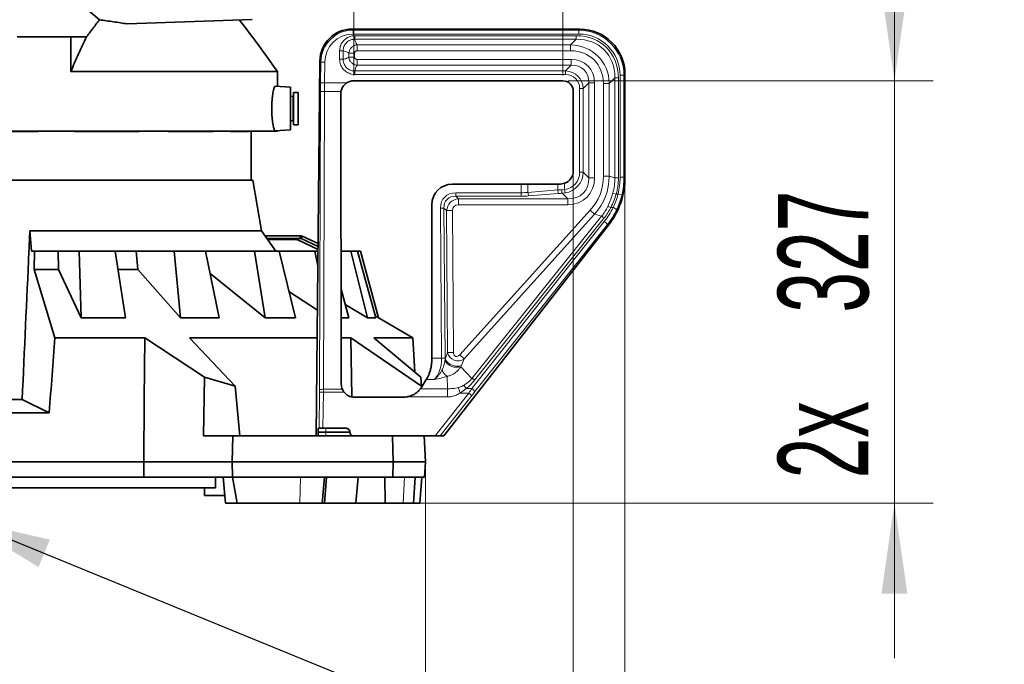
# Model space of a CAD drawing. Header units: millimetres. Extents: x 0 to 12429, y 0 to 8400.
# Tile 35 of 133: x 4676 to 5438, y 3015 to 3514. Entities that reach past the tile are written whole.
import ezdxf

# ---------------------------------------------------------------- set-up
doc = ezdxf.new("R2010")
doc.units = ezdxf.units.MM
doc.header["$LTSCALE"] = 20
doc.styles.add('SLDTEXTSTYLE0', font='TXT', dxfattribs={"width": 0.605})
doc.dimstyles.new('SLDDIMSTYLE2', dxfattribs={"dimtxt": 70, "dimasz": 70, "dimexe": 0, "dimexo": 0.0625, "dimgap": 17.5, "dimtad": 1, "dimdec": 1, "dimrnd": 1e-09, "dimzin": 12, "dimdsep": 46, "dimtxsty": 'SLDTEXTSTYLE0', "dimsah": 1, "dimcen": 0.09, "dimadec": 0, "dimazin": 3, "dimtfac": 1, "dimtmove": 0, "dimatfit": 0, "dimfxl": 1, "dimfrac": 2, "dimtolj": 1, "dimtzin": 12, "dimarcsym": 0})
doc.dimstyles.new('SLDDIMSTYLE3', dxfattribs={"dimtxt": 70, "dimasz": 70, "dimexe": 0, "dimexo": 0.0625, "dimgap": 17.5, "dimtad": 1, "dimdec": 1, "dimrnd": 1e-09, "dimzin": 12, "dimdsep": 46, "dimtxsty": 'SLDTEXTSTYLE0', "dimsah": 1, "dimcen": 0.09, "dimadec": 0, "dimazin": 3, "dimtfac": 1, "dimtofl": 0, "dimtmove": 0, "dimatfit": 3, "dimfxl": 1, "dimfrac": 2, "dimtolj": 1, "dimtzin": 12, "dimarcsym": 0})
doc.dimstyles.new('SLDDIMSTYLE5', dxfattribs={"dimtxt": 0.18, "dimasz": 70, "dimexe": 0, "dimexo": 0.0625, "dimgap": 0, "dimtad": 0, "dimtih": 1, "dimtoh": 1, "dimdec": 0, "dimrnd": 1e-09, "dimzin": 0, "dimdsep": 46, "dimtxsty": 'Standard', "dimsah": 1, "dimcen": 0.09, "dimadec": 0, "dimazin": 0, "dimtfac": 70, "dimtdec": 0, "dimtofl": 0, "dimtmove": 0, "dimatfit": 3, "dimfxl": 1, "dimfrac": 2, "dimtolj": 1, "dimtzin": 0, "dimarcsym": 0})

# ---------------------------------------------------------------- blocks, each defined once
blk = doc.blocks.new('_D_37')
at = {"color": 7, "linetype": 'Continuous', "lineweight": 0}
for p, q in [((4989.95, 3167.58), (4989.95, 2729.58)), ((4629.95, 3065.9), (4629.95, 2729.58)), ((4989.95, 2759.58), (4629.95, 2759.58))]:
    blk.add_line(p, q, dxfattribs=at)
at = {"color": 7, "linetype": 'Continuous', "lineweight": 18}
for points in [[(4629.95, 2759.58), (4699.95, 2749.58), (4699.95, 2769.58)], [(4989.95, 2759.58), (4919.95, 2769.58), (4919.95, 2749.58)]]:
    blk.add_solid(points, dxfattribs=at)
at = {"color": 7, "linetype": 'Continuous', "lineweight": 18, "insert": (4729.74, 2849.81), "char_height": 70, "attachment_point": 1, "style": 'SLDTEXTSTYLE0'}
blk.add_mtext('360', dxfattribs=at)
blk = doc.blocks.new('_D_39')
at = {"color": 7, "linetype": 'Continuous', "lineweight": 0}
for p, q in [((4115.45, 3387.77), (4115.45, 2309.58)), ((5144.45, 3387.77), (5144.45, 2309.58)), ((4115.45, 2339.58), (5144.45, 2339.58))]:
    blk.add_line(p, q, dxfattribs=at)
at = {"color": 7, "linetype": 'Continuous', "lineweight": 18}
for points in [[(4115.45, 2339.58), (4185.45, 2329.58), (4185.45, 2349.58)], [(5144.45, 2339.58), (5074.45, 2349.58), (5074.45, 2329.58)]]:
    blk.add_solid(points, dxfattribs=at)
at = {"color": 7, "linetype": 'Continuous', "lineweight": 18, "insert": (4523, 2429.81), "char_height": 70, "attachment_point": 1, "style": 'SLDTEXTSTYLE0'}
blk.add_mtext('1029', dxfattribs=at)
blk = doc.blocks.new('_D_40')
at = {"color": 7, "linetype": 'Continuous', "lineweight": 0}
for p, q in [((4155.46, 3392.64), (4155.46, 2449.58)), ((5104.43, 3392.64), (5104.43, 2449.58)), ((4155.46, 2479.58), (5104.43, 2479.58))]:
    blk.add_line(p, q, dxfattribs=at)
at = {"color": 7, "linetype": 'Continuous', "lineweight": 18}
for points in [[(4155.46, 2479.58), (4225.46, 2469.58), (4225.46, 2489.58)], [(5104.43, 2479.58), (5034.43, 2489.58), (5034.43, 2469.58)]]:
    blk.add_solid(points, dxfattribs=at)
at = {"color": 7, "linetype": 'Continuous', "lineweight": 18, "insert": (4549.74, 2569.81), "char_height": 70, "attachment_point": 1, "style": 'SLDTEXTSTYLE0'}
blk.add_mtext('949', dxfattribs=at)
blk = doc.blocks.new('_D_41')
at = {"color": 7, "linetype": 'Continuous', "lineweight": 0}
for p, q in [((4934.41, 3470.57), (4934.41, 3628.02)), ((5096.43, 3470.57), (5096.43, 3628.02)), ((5096.43, 3598.02), (4934.41, 3598.02)), ((5096.43, 3598.02), (5415.25, 3598.02))]:
    blk.add_line(p, q, dxfattribs=at)
at = {"color": 7, "linetype": 'Continuous', "lineweight": 18}
for points in [[(4934.41, 3598.02), (5004.41, 3588.02), (5004.41, 3608.02)], [(5096.43, 3598.02), (5026.43, 3608.02), (5026.43, 3588.02)]]:
    blk.add_solid(points, dxfattribs=at)
at = {"color": 7, "linetype": 'Continuous', "lineweight": 18, "char_height": 70, "attachment_point": 1, "style": 'SLDTEXTSTYLE0'}
for s, insert in [('2x', (5126.5, 3688.25)), ('162', (5254.83, 3688.25))]:
    blk.add_mtext(s, dxfattribs=dict(at, insert=insert))
blk = doc.blocks.new('_D_42')
at = {"color": 7, "linetype": 'Continuous', "lineweight": 0}
for p, q in [((5353.03, 3466.57), (5353.03, 3586.57)), ((5100.43, 3466.57), (5383.03, 3466.57)), ((5353.03, 3139.58), (5353.03, 3466.57)), ((4896.67, 3139.58), (5383.03, 3139.58)), ((5353.03, 3139.58), (5353.03, 3019.58))]:
    blk.add_line(p, q, dxfattribs=at)
at = {"color": 7, "linetype": 'Continuous', "lineweight": 18}
for points in [[(5353.03, 3466.57), (5363.03, 3536.57), (5343.03, 3536.57)], [(5353.03, 3139.58), (5343.03, 3069.58), (5363.03, 3069.58)]]:
    blk.add_solid(points, dxfattribs=at)
at = {"color": 7, "linetype": 'Continuous', "lineweight": 18, "char_height": 70, "attachment_point": 1, "rotation": 90, "style": 'SLDTEXTSTYLE0'}
for s, insert in [('327', (5262.8, 3287.03)), ('2x', (5262.8, 3158.7))]:
    blk.add_mtext(s, dxfattribs=dict(at, insert=insert))

msp = doc.modelspace()

# ---------------------------------------------------------------- linework, layer by layer
at = {"color": 7, "linetype": 'Continuous', "lineweight": 35}
for p, q in [((4686.524032, 3557.634489), (4737.684201, 3513.795811)), ((4855.947016, 3513.971867), (4759.070502, 3510.588865)), ((5109.494983, 3506.579774), (4933.176118, 3506.579774)), ((4715.375147, 3500.579774), (4673.947016, 3500.579774)), ((4727.694295, 3500.579774), (4715.375147, 3500.579774)), ((4715.375147, 3473.649758), (4715.375147, 3500.579774)), ((4908.211512, 3481.851793), (4905.447016, 3191.579774)), ((4875.447016, 3473.649758), (4715.375147, 3473.649758)), ((4875.447016, 3462.279042), (4875.447016, 3473.649758)), ((5144.447016, 3391.768147), (5144.447016, 3471.62774)), ((4885.447016, 3461.579774), (4873.727747, 3462.399265)), ((4885.447016, 3445.079774), (4885.447016, 3461.579774)), ((5096.434044, 3466.565582), (4934.409685, 3466.565582)), ((4887.191725, 3454.372925), (4885.69878, 3454.772959)), ((4891.447016, 3457.579774), (4887.947016, 3457.579774)), ((4887.947016, 3457.579774), (4887.947016, 3432.579774)), ((4891.447016, 3457.579774), (4891.447016, 3432.579774)), ((4924.420907, 3456.557406), (4924.855383, 3231.579774)), ((5104.432825, 3396.642442), (5104.432825, 3458.566801)), ((4885.447016, 3428.579774), (4885.447016, 3445.079774)), ((4885.69878, 3435.386588), (4887.191725, 3435.786622)), ((4887.947016, 3432.579774), (4891.447016, 3432.579774)), ((4875.447016, 3427.579774), (4653.947016, 3427.579774)), ((4690.009816, 3427.397234), (4653.947016, 3427.397234)), ((4690.009816, 3427.397234), (4690.009816, 3427.579774)), ((4718.322952, 3427.397234), (4718.322952, 3427.579774)), ((4768.417008, 3427.397234), (4718.322952, 3427.397234)), ((4768.417008, 3427.397234), (4768.417008, 3427.579774)), ((4790.779488, 3427.397234), (4790.779488, 3427.579774)), ((4825.743398, 3427.397234), (4790.779488, 3427.397234)), ((4825.743398, 3427.397234), (4825.743398, 3427.579774)), ((4838.750738, 3427.397234), (4838.750738, 3427.579774)), ((4853.261565, 3427.397234), (4838.750738, 3427.397234)), ((4853.261565, 3427.397234), (4853.261565, 3427.579774)), ((4854.947016, 3389.579774), (4854.947016, 3427.579774)), ((4873.728059, 3427.760304), (4885.447016, 3428.579774)), ((4875.447016, 3427.579774), (4875.447016, 3427.880505)), ((4649.947016, 3389.579774), (4856.249032, 3389.579774)), ((4863.168646, 3350.336698), (4856.249032, 3389.579774)), ((5064.115947, 3386.556689), (5010.867664, 3386.556689)), ((5092.512231, 3386.636009), (5069.325393, 3386.564645)), ((5094.437496, 3386.640817), (5097.721676, 3387.199704)), ((4994.870101, 3370.559126), (4994.870101, 3251.790359)), ((5004.161689, 3191.579774), (5131.745093, 3354.879083)), ((4684.892379, 3334.579774), (4683.752771, 3350.336698)), ((4683.752771, 3350.336698), (4863.168646, 3350.336698)), ((4874.201763, 3334.579774), (4863.168646, 3350.336698)), ((4865.799272, 3346.579774), (4892.947016, 3346.579774)), ((4892.947016, 3346.579774), (4892.947016, 3344.579774)), ((4867.199687, 3344.579774), (4892.947016, 3344.579774)), ((4890.021511, 3343.579774), (4867.899895, 3343.579774)), ((4906.821785, 3335.930511), (4891.139545, 3343.32319)), ((4892.947016, 3344.579774), (4893.792253, 3344.392389)), ((4893.792253, 3344.392389), (4894.637489, 3346.205005)), ((4893.792253, 3344.392389), (4906.84441, 3338.306068)), ((4894.637489, 3346.205005), (4906.865333, 3340.503067)), ((4687.309535, 3334.579774), (4684.892379, 3334.579774)), ((4686.958293, 3320.539953), (4687.309535, 3334.579774)), ((4705.565118, 3334.579774), (4687.309535, 3334.579774)), ((4705.977685, 3320.539953), (4705.565118, 3334.579774)), ((4721.874905, 3334.579774), (4705.565118, 3334.579774)), ((4723.38915, 3282.974255), (4721.874905, 3334.579774)), ((4749.827415, 3334.579774), (4721.874905, 3334.579774)), ((4749.827415, 3334.579774), (4757.664474, 3282.974255)), ((4766.018718, 3334.579774), (4749.830501, 3334.579774)), ((4767.403312, 3320.539953), (4766.018718, 3334.579774)), ((4795.367516, 3334.579774), (4766.018718, 3334.579774)), ((4800.452831, 3282.974255), (4795.367516, 3334.579774)), ((4819.734373, 3334.579774), (4795.367516, 3334.579774)), ((4819.734373, 3334.579774), (4830.331434, 3282.974255)), ((4857.586994, 3334.579774), (4819.734373, 3334.579774)), ((4865.896823, 3282.974255), (4857.586994, 3334.579774)), ((4876.707637, 3334.579774), (4857.586994, 3334.579774)), ((4876.707637, 3334.579774), (4889.342526, 3282.974255)), ((4904.293184, 3334.579774), (4876.707637, 3334.579774)), ((4906.701025, 3323.250688), (4904.293184, 3334.579774)), ((4906.808921, 3334.579774), (4904.293184, 3334.579774)), ((4932.303136, 3334.579774), (4924.65647, 3334.579774)), ((4945.181937, 3282.974255), (4932.303136, 3334.579774)), ((4937.468551, 3334.579774), (4932.303136, 3334.579774)), ((4937.468551, 3334.579774), (4951.51576, 3282.974255)), ((4939.708018, 3334.579774), (4937.468551, 3334.579774)), ((4953.59138, 3283.080079), (4939.708018, 3334.579774)), ((4686.958293, 3320.539953), (4703.040488, 3267.670103)), ((4686.958293, 3320.539953), (4705.977685, 3320.539953)), ((4705.977685, 3320.539953), (4723.38915, 3282.974255)), ((4752.021627, 3320.539953), (4767.403312, 3320.539953)), ((4767.403312, 3320.539953), (4800.452831, 3282.974255)), ((4823.246129, 3317.478243), (4865.896823, 3282.974255)), ((4884.319564, 3303.489873), (4906.373563, 3288.867148)), ((4924.713102, 3305.254759), (4930.676243, 3282.974255)), ((4927.92259, 3293.262924), (4945.181937, 3282.974255)), ((4723.38915, 3282.974255), (4757.664474, 3282.974255)), ((4800.452831, 3282.974255), (4830.331434, 3282.974255)), ((4865.896823, 3282.974255), (4889.342526, 3282.974255)), ((4924.75613, 3282.974255), (4930.676243, 3282.974255)), ((4945.181937, 3282.974255), (4951.51576, 3282.974255)), ((4980.282242, 3267.670103), (4951.094563, 3284.521617)), ((4703.040488, 3267.670103), (4772.608472, 3267.670103)), ((4818.822922, 3236.971002), (4772.608472, 3267.670103)), ((4807.233833, 3267.670103), (4906.171686, 3267.670103)), ((4807.233833, 3267.670103), (4842.744754, 3230.014514)), ((4924.785686, 3267.670103), (4932.112791, 3267.670103)), ((4986.884581, 3230.014514), (4932.112791, 3267.670103)), ((4932.939812, 3221.820013), (4932.112791, 3267.670103)), ((4949.91964, 3267.670103), (4986.520007, 3236.971002)), ((4949.91964, 3267.670103), (4980.282242, 3267.670103)), ((4981.678282, 3241.032071), (4980.282242, 3267.670103)), ((4818.822922, 3236.971002), (4818.031254, 3191.579774)), ((4842.744754, 3230.014514), (4818.822922, 3236.971002)), ((4986.520007, 3236.971002), (4986.884581, 3230.014514)), ((4987.065868, 3229.580992), (4990.655614, 3235.346541)), ((4842.744754, 3230.014514), (4846.321322, 3191.579774)), ((4986.884581, 3230.014514), (4986.919411, 3229.349931)), ((4582.135157, 3219.789493), (4677.758876, 3219.789493)), ((4677.758876, 3219.789493), (4698.746265, 3209.579774)), ((4934.866563, 3221.579774), (4973.057366, 3221.579774)), ((4561.147768, 3209.579774), (4698.746265, 3209.579774)), ((4906.882767, 3194.318306), (4906.890145, 3194.841241)), ((4907.661204, 3197.579774), (4907.072859, 3197.579774)), ((4910.657229, 3197.579774), (4907.661204, 3197.579774)), ((4910.657229, 3197.579774), (4928.428233, 3197.579774)), ((4840.743854, 3191.579774), (4818.031254, 3191.579774)), ((4840.395034, 3171.579774), (4840.743854, 3191.579774)), ((4964.512856, 3191.579774), (4840.743854, 3191.579774)), ((4964.947016, 3171.579774), (4964.512856, 3191.579774)), ((4964.512856, 3191.579774), (4967.964701, 3191.579774)), ((4967.964701, 3191.579774), (4997.622647, 3191.579774)), ((4988.898861, 3191.579774), (4989.947016, 3171.579774)), ((5001.424484, 3191.579774), (4997.622647, 3191.579774)), ((5001.424484, 3191.579774), (5004.161689, 3191.579774)), ((4487.947068, 3171.579774), (4771.946964, 3171.579774)), ((4772.030803, 3159.579774), (4771.946964, 3171.579774)), ((4840.395034, 3171.579774), (4771.946964, 3171.579774)), ((4840.604326, 3159.579774), (4840.395034, 3171.579774)), ((4840.395034, 3171.579774), (4964.947016, 3171.579774)), ((4964.68652, 3159.579774), (4964.947016, 3171.579774)), ((4989.947016, 3171.579774), (4964.947016, 3171.579774)), ((4989.947016, 3171.579774), (4989.318123, 3159.579774)), ((4634.947016, 3159.579774), (4772.030803, 3159.579774)), ((4772.030803, 3159.579774), (4840.604326, 3159.579774)), ((4827.447016, 3159.579774), (4827.447016, 3151.479774)), ((4833.451588, 3159.579774), (4835.201361, 3139.579774)), ((4840.539624, 3159.579774), (4844.237191, 3139.579774)), ((4840.604326, 3159.579774), (4964.68652, 3159.579774)), ((4909.896426, 3139.579774), (4911.804102, 3159.579774)), ((4911.701815, 3139.579774), (4913.451588, 3159.579774)), ((4936.365959, 3142.525533), (4937.801434, 3159.579774)), ((4958.649897, 3159.579774), (4958.901001, 3139.579774)), ((4989.318123, 3159.579774), (4964.68652, 3159.579774)), ((4980.84719, 3139.579774), (4981.895346, 3159.579774)), ((4985.538579, 3139.579774), (4987.288353, 3159.579774)), ((4827.447016, 3151.479774), (4432.447016, 3151.479774)), ((4818.947016, 3151.479774), (4818.947016, 3145.579774)), ((4818.947016, 3145.579774), (4834.676429, 3145.579774)), ((4936.120197, 3139.579774), (4936.377827, 3142.524495)), ((4844.237191, 3139.579774), (4835.201361, 3139.579774)), ((4844.237191, 3139.579774), (4892.672628, 3139.579774)), ((4892.672628, 3139.579774), (4909.896426, 3139.579774)), ((4911.701815, 3139.579774), (4909.896426, 3139.579774)), ((4936.120197, 3139.579774), (4911.701815, 3139.579774)), ((4958.901001, 3139.579774), (4936.118011, 3139.579774)), ((4958.901001, 3139.579774), (4972.813826, 3139.579774)), ((4972.813826, 3139.579774), (4980.84719, 3139.579774)), ((4985.538579, 3139.579774), (4980.84719, 3139.579774))]:
    msp.add_line(p, q, dxfattribs=at)
at = {"color": 8, "linetype": 'Continuous', "lineweight": 18}
for p, q in [((4933.176118, 3506.579774), (4933.962934, 3505.785428)), ((5108.700638, 3505.785428), (5109.494983, 3506.579774)), ((4933.962934, 3505.785428), (5108.700638, 3505.785428)), ((4933.962934, 3505.785428), (4933.962934, 3502.78954)), ((5108.700638, 3502.78954), (4933.962934, 3502.78954)), ((4935.284277, 3501.490984), (5106.731147, 3501.490984)), ((4935.284277, 3501.490984), (4935.284277, 3498.772061)), ((5106.731147, 3498.772061), (4935.284277, 3498.772061)), ((5102.35674, 3494.397654), (5106.731147, 3498.772061)), ((5106.731147, 3501.490984), (5106.731147, 3498.772061)), ((5108.700638, 3505.785428), (5108.700638, 3502.78954)), ((4937.008607, 3494.397654), (5102.35674, 3494.397654)), ((4937.008607, 3489.866115), (4937.008607, 3494.397654)), ((5102.35674, 3489.866115), (5102.35674, 3494.397654)), ((4923.535806, 3483.217034), (4923.535806, 3489.742513)), ((4923.535806, 3489.742513), (4926.254729, 3489.742513)), ((4926.254729, 3489.742513), (4926.254729, 3483.217034)), ((4930.629136, 3484.941365), (4930.629136, 3488.018183)), ((4935.160675, 3488.018183), (4930.629136, 3488.018183)), ((4935.160675, 3484.941365), (4930.629136, 3484.941365)), ((4935.160675, 3488.018183), (4935.160675, 3484.941365)), ((5102.35674, 3489.866115), (4937.008607, 3489.866115)), ((4908.998328, 3481.057448), (4908.211512, 3481.851793)), ((4908.844613, 3464.917358), (4908.998328, 3481.057448)), ((4908.998328, 3481.057448), (4911.994081, 3481.028917)), ((4911.994081, 3481.028917), (4911.840365, 3464.888827)), ((4923.535806, 3483.217034), (4926.254729, 3483.217034)), ((4937.008607, 3478.561893), (4937.008607, 3483.093432)), ((4937.008607, 3483.093432), (5102.834519, 3483.093432)), ((5102.834519, 3478.561893), (4937.008607, 3478.561893)), ((5098.460112, 3474.187486), (5102.834519, 3478.561893)), ((5102.834519, 3478.561893), (5102.834519, 3483.093432)), ((4935.284277, 3471.468563), (4935.284277, 3474.187486)), ((4935.284277, 3474.187486), (5098.460112, 3474.187486)), ((5098.460112, 3471.468563), (4935.284277, 3471.468563)), ((5098.460112, 3471.468563), (5098.460112, 3474.187486)), ((5136.639304, 3468.863904), (5132.264897, 3464.489497)), ((5136.639304, 3391.361896), (5136.639304, 3468.863904)), ((5139.358227, 3468.863904), (5136.639304, 3468.863904)), ((5139.358227, 3468.863904), (5139.358227, 3391.361896)), ((5140.656783, 3392.041662), (5140.656783, 3470.833395)), ((5143.652671, 3470.833395), (5140.656783, 3470.833395)), ((5144.447016, 3471.62774), (5143.652671, 3470.833395)), ((5143.652671, 3470.833395), (5143.652671, 3392.041662)), ((4908.844613, 3464.917358), (4911.840365, 3464.888827)), ((4911.840365, 3464.888827), (4928.866847, 3464.888827)), ((5116.429136, 3464.967276), (5112.054729, 3460.592869)), ((5116.429136, 3391.461194), (5116.429136, 3464.967276)), ((5116.429136, 3464.967276), (5120.960675, 3464.967276)), ((5120.960675, 3464.967276), (5120.960675, 3391.461194)), ((5127.733358, 3464.489497), (5132.264897, 3464.489497)), ((5127.733358, 3392.609784), (5127.733358, 3464.489497)), ((5132.264897, 3464.489497), (5132.264897, 3392.609784)), ((4885.69878, 3454.772959), (4885.69878, 3435.386588)), ((4887.191725, 3454.372925), (4887.191725, 3435.786622)), ((4907.939562, 3227.374731), (4908.798657, 3457.989418)), ((4911.79441, 3458.290789), (4910.935315, 3227.676102)), ((4924.568332, 3458.290789), (4911.79441, 3458.290789)), ((5109.335806, 3395.835601), (5109.335806, 3460.592869)), ((5109.335806, 3460.592869), (5112.054729, 3460.592869)), ((5112.054729, 3460.592869), (5112.054729, 3395.835601)), ((5109.335806, 3395.835601), (5112.054729, 3395.835601)), ((5112.054729, 3395.835601), (5116.429136, 3391.461194)), ((5127.733358, 3392.609784), (5132.264897, 3392.609784)), ((5132.264897, 3392.609784), (5136.639304, 3391.361896)), ((5143.652671, 3392.041662), (5140.656783, 3392.041662)), ((5143.652671, 3392.041662), (5144.447016, 3391.768147)), ((5064.115947, 3379.909446), (5064.115947, 3386.556689)), ((5069.325393, 3386.564645), (5069.325393, 3380.143227)), ((5092.512231, 3382.049709), (5092.512231, 3386.636009)), ((5097.721676, 3387.199704), (5097.721676, 3382.366651)), ((5116.429136, 3391.461194), (5120.960675, 3391.461194)), ((5139.358227, 3391.361896), (5136.639304, 3391.361896)), ((5013.385125, 3379.909446), (5064.115947, 3379.909446)), ((5013.385125, 3379.909446), (5013.385125, 3377.190523)), ((5064.115947, 3377.190523), (5013.385125, 3377.190523)), ((5013.385125, 3377.190523), (5015.442355, 3375.147654)), ((5064.115947, 3379.909446), (5064.115947, 3377.190523)), ((5069.325393, 3380.143227), (5092.512231, 3382.049709)), ((5093.033176, 3379.330786), (5069.846337, 3377.424303)), ((5095.55758, 3382.208184), (5097.721676, 3382.366651)), ((5098.061558, 3379.729077), (5095.77399, 3379.48926)), ((5100.115596, 3375.147654), (5095.77399, 3379.48926)), ((5097.721676, 3382.366651), (5098.061558, 3379.729077)), ((5137.637949, 3378.845035), (5135.03938, 3379.575854)), ((5137.637949, 3378.845035), (5139.106141, 3378.845035)), ((5142.019985, 3378.150624), (5139.106141, 3378.845035)), ((5015.442355, 3375.147654), (5100.115596, 3375.147654)), ((5015.442355, 3375.147654), (5015.442355, 3370.616115)), ((5100.115596, 3370.616115), (5015.442355, 3370.616115)), ((5100.115596, 3375.147654), (5100.115596, 3370.616115)), ((5001.603413, 3368.044911), (5004.322269, 3368.063957)), ((5002.417805, 3251.790359), (5001.603413, 3368.044911)), ((5004.322269, 3368.063957), (5005.136662, 3251.809406)), ((5006.379499, 3366.021089), (5004.322269, 3368.063957)), ((5006.379499, 3366.021089), (5010.910927, 3366.052832)), ((5007.14928, 3256.134887), (5006.379499, 3366.021089)), ((5010.910927, 3366.052832), (5011.680708, 3256.166631)), ((5016.473232, 3254.423523), (5117.54767, 3366.314953)), ((5120.949781, 3363.241737), (5019.875343, 3251.350308)), ((5025.928695, 3236.116997), (5126.346238, 3361.702288)), ((5117.54767, 3366.314953), (5120.949781, 3363.241737)), ((5126.346238, 3361.702288), (5120.949781, 3363.241737)), ((5135.212438, 3368.394987), (5133.46927, 3368.394987)), ((5025.926967, 3228.308036), (5128.439165, 3357.571475)), ((5128.387505, 3360.380861), (5027.969962, 3234.79557)), ((5130.799958, 3355.20452), (5028.287759, 3225.94108)), ((5131.745093, 3354.879083), (5130.799958, 3355.20452)), ((5005.135602, 3251.052582), (5007.14928, 3256.134887)), ((5007.14928, 3256.134887), (5011.680708, 3256.166631)), ((4994.870101, 3251.790359), (5002.417805, 3251.790359)), ((5002.417805, 3251.790359), (5005.136662, 3251.809406)), ((5004.990606, 3249.889843), (5005.135602, 3251.052582)), ((5016.473232, 3254.423523), (5019.875343, 3251.350308)), ((5019.875343, 3251.350308), (5017.829264, 3246.186227)), ((5017.829264, 3246.186227), (5017.370683, 3245.090937)), ((5017.370683, 3245.090937), (5025.928695, 3236.116997)), ((4996.742547, 3235.346541), (4990.655614, 3235.346541)), ((5007.041317, 3228.147898), (5006.825649, 3237.783207)), ((4907.661204, 3197.579774), (4907.927162, 3225.505287)), ((4907.927162, 3225.505287), (4910.922914, 3225.476756)), ((4910.922914, 3225.476756), (4910.657229, 3197.579774)), ((4926.943666, 3225.476756), (4910.922914, 3225.476756)), ((4910.935315, 3227.676102), (4925.65645, 3227.676102)), ((4986.068078, 3228.147898), (5007.041317, 3228.147898)), ((4997.622647, 3191.579774), (5023.596419, 3224.824687)), ((5023.596419, 3224.824687), (5016.904769, 3224.824687)), ((5021.468083, 3228.308036), (5016.904873, 3224.824687)), ((5021.468083, 3228.308036), (5025.926967, 3228.308036)), ((5025.957212, 3222.980233), (5023.596419, 3224.824687)), ((5007.041317, 3221.75308), (4975.406412, 3221.75308)), ((5025.957212, 3222.980233), (5001.424484, 3191.579774)), ((4906.882767, 3194.318306), (4912.789729, 3194.318306)), ((4912.789729, 3194.841241), (4906.890145, 3194.841241)), ((4912.789729, 3194.841241), (4912.789729, 3197.579774)), ((4931.430862, 3194.841241), (4912.789729, 3194.841241)), ((4912.789729, 3194.841241), (4912.789729, 3194.318306)), ((4912.789729, 3191.579774), (4912.789729, 3194.318306)), ((4912.789729, 3194.318306), (4931.476793, 3194.318306)), ((4892.672628, 3139.579774), (4893.310146, 3159.579774)), ((4972.813826, 3139.579774), (4973.645812, 3159.579774))]:
    msp.add_line(p, q, dxfattribs=at)
at = {"color": 7, "linetype": 'Continuous', "lineweight": 35, "flags": 128}
for points in [[(4771.946964, 3171.579774), (4772.279935, 3219.537371), (4772.608472, 3267.670103)], [(4931.476793, 3194.318306), (4931.438202, 3194.757679), (4931.430862, 3194.841241)]]:
    msp.add_lwpolyline(points, dxfattribs=at)
at = {"color": 7, "linetype": 'Continuous', "lineweight": 35}
for centre, radius, start, end in [((3978.26946, 2843.659897), 1096.273138, 35.076179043, 37.671977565), ((4885.647016, 3454.579774), 0.2, 75, 180), ((4887.347016, 3454.952481), 0.6, 255, 0), ((4885.647016, 3435.579774), 0.2, 180, 285), ((4887.347016, 3435.207066), 0.6, 0, 105), ((4890.010057, 3340.965719), 2.614079, 64.400455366, 89.748953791)]:
    msp.add_arc(centre, radius, start, end, dxfattribs=at)
at = {"color": 8, "linetype": 'Continuous', "lineweight": 18}
for centre, radius, start, end in [((4911.076744, 3450.384485), 7.938808, 84.813398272, 106.675789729), ((5078.917678, 3380.571736), 9.601851, 182.557834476, 199.134957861), ((5102.104516, 3382.478219), 9.601851, 182.557834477, 199.134957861), ((5117.751659, 3382.606622), 22.197656, 181.028490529, 188.073107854), ((5128.968707, 3359.652453), 9.832953, 62.761070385, 77.323273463), ((5121.713865, 3352.309126), 10.473317, 50.416358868, 63.74912873), ((5133.221129, 3362.442039), 6.277173, 41.478479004, 71.504494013), ((5124.580924, 3351.36248), 7.310106, 31.707244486, 58.143372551), ((5014.459115, 3255.948092), 11.240776, 212.612386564, 285.011828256), ((5014.402904, 3256.237317), 10.619056, 209.225505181, 288.823959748), ((5011.535018, 3245.886326), 9.37223, 200.85199432, 239.835714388), ((4910.217649, 3219.769798), 7.938808, 84.813398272, 106.675789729), ((5022.068726, 3222.099041), 7.310106, 31.707244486, 58.143372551)]:
    msp.add_arc(centre, radius, start, end, dxfattribs=at)
at = {"color": 7, "linetype": 'Continuous', "lineweight": 35}
for centre, major_axis, ratio, start_param, end_param in [((4933.244038, 3481.545465), (17.641093, -17.809904), 0.9972903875, 2.3623128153, 3.9208724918), ((5109.398984, 3471.531741), (24.816619, 24.816619), 0.9972646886, 5.4991566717, 7.0672139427), ((4934.412731, 3456.564059), (7.073222, -7.073222), 0.9996954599, 2.3563467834, 2.9438088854), ((5096.431607, 3458.564364), (-5.658578, -5.658578), 0.9996954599, 2.3563467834, 3.9268385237), ((4934.422436, 3456.554354), (-4.176543, 9.114674), 0.9970475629, 0.9680840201, 1.1419402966), ((5094.431302, 3396.645488), (-7.073222, 7.073222), 0.9996954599, 2.6912731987, 3.9268385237), ((5010.872538, 3370.554252), (11.317155, -11.317155), 0.9996954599, 2.3563467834, 3.9268385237), ((5064.115947, 3387.080341), (30, 0), 0.0174550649, 4.7123889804, 4.8869219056), ((5097.721676, 3386.120313), (30, 0), 0.0174550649, 1.6804888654, 1.745329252), ((5084.364676, 3391.824813), (56.818193, -19.564073), 0.9984674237, 5.9520446, 6.6143260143), ((4314.221836, -369.100644), (527.195808, 6182.856171), 0.0156452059, 5.3309873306, 5.3425565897), ((4994.555909, 3251.790359), (0, 18), 0.0174550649, 4.6301087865, 4.7123889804), ((5000.001894, 3251.790359), (10.395076, 17.999314), 0.0151153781, 3.5692009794, 3.5714110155), ((4934.856907, 3231.579774), (7.354773, -6.790911), 0.9980648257, 3.8881163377, 4.289146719), ((4934.866563, 3231.579774), (10.001523, 0), 0.9998476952, 3.7980341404, 4.7123889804), ((4973.568046, 3237.579774), (11.729686, 11.41587), 0.955747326, 4.8582859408, 4.9652051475), ((4973.057366, 3237.579774), (-16.00325, 0), 0.9997969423, 1.5707963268, 1.7181141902), ((4906.728625, 3194.579774), (0.02865, 3), 0.0524053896, 3.1420931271, 4.6256229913), ((4907.044287, 3194.579774), (0.02865, 3), 0.0524053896, 0.0005004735, 1.4840303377)]:
    msp.add_ellipse(centre, major_axis=major_axis, ratio=ratio, start_param=start_param, end_param=end_param, dxfattribs=at)
at = {"color": 8, "linetype": 'Continuous', "lineweight": 18}
for centre, major_axis, ratio, start_param, end_param in [((4934.022704, 3480.759348), (-17.629637, 17.798337), 0.9979384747, 5.5039054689, 7.0624651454), ((4934.022704, 3480.759348), (-15.524162, 15.672715), 0.9972903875, 5.5039054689, 7.0624651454), ((5099.636622, 3461.769379), (30.492719, 30.492719), 0.8348171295, 5.5875719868, 6.9787986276), ((5099.636622, 3461.769379), (28.721804, 28.721804), 0.8124323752, 5.5875719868, 6.9787986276), ((5108.612868, 3470.745625), (24.804998, 24.804998), 0.9977318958, 5.4991566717, 7.0672139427), ((5108.612868, 3470.745625), (22.68948, 22.68948), 0.9972646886, 5.4991566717, 7.0672139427), ((5096.838776, 3458.971533), (26.668083, 26.668083), 0.874998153, 5.5875719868, 6.9787986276), ((5096.838776, 3458.971533), (23.716559, 23.716559), 0.8348171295, 5.5875719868, 6.9787986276), ((5098.893117, 3461.025874), (16.940399, 16.940399), 0.8348171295, 5.5875719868, 6.9787986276), ((5098.893117, 3461.025874), (13.988875, 13.988875), 0.7582169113, 5.5875719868, 6.9787986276), ((5096.095271, 3458.228028), (11.935154, 11.935154), 0.8886857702, 5.5875719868, 6.9787986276), ((5096.095271, 3458.228028), (10.16424, 10.16424), 0.8348171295, 5.5875719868, 6.9787986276), ((4912.146452, 3464.917358), (0.601652, 62.999992), 0.0524053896, 1.5712968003, 1.68148695), ((4915.142205, 3464.888827), (0.601822, 59.999991), 0.0550251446, 1.5713482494, 1.6815383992), ((5092.785137, 3398.791653), (12.7053, -12.7053), 0.8348171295, 5.7108801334, 6.9787986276), ((5092.785137, 3398.791653), (14.476214, -14.476214), 0.8792300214, 5.7108801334, 6.9787986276), ((5080.288107, 3395.027169), (-45.955472, 13.109731), 0.8997922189, 2.725263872, 3.3928521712), ((5080.288107, 3395.027169), (50.281838, -14.343915), 0.9179966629, 5.8668565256, 6.5344448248), ((5083.578559, 3392.095495), (53.977283, -18.585869), 0.9984674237, 0.0975133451, 0.3311407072), ((5083.578559, 3392.095495), (56.809492, -19.561077), 0.9986203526, 0.0975133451, 0.3311407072), ((5095.582983, 3395.993807), (16.529935, -16.529935), 0.7699922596, 5.5875719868, 6.9787986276), ((5095.582983, 3395.993807), (19.481459, -19.481459), 0.8348171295, 5.5875719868, 6.9787986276), ((5083.085953, 3394.229027), (51.909507, -14.80824), 0.8892120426, 0.0033576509, 0.2512595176), ((5083.085953, 3394.229027), (-54.505327, 15.548751), 0.8997922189, 3.1449503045, 3.3928521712), ((5015.965046, 3365.565533), (-11.061566, 10.984348), 0.833926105, 5.5846495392, 6.9817210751), ((5015.965046, 3365.565533), (9.286356, -9.221531), 0.7641093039, 2.4430568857, 3.8401284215), ((5064.115947, 3395.297599), (30, 0), 0.512938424, 4.7123889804, 4.8869219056), ((5064.115947, 3392.578675), (33, 0), 0.4663076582, 4.7123889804, 4.8869219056), ((5097.721676, 3369.650678), (30, 0), 0.4196768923, 1.6429955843, 1.745329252), ((5097.721676, 3366.931754), (27, 0), 0.4663076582, 1.6429955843, 1.745329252), ((5016.434632, 3365.099225), (7.213131, -7.162778), 0.9837324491, 2.4430568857, 3.8401284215), ((5016.434632, 3365.099225), (-4.254448, 4.224749), 0.833926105, 5.5846495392, 6.9817210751), ((5081.31961, 3394.732912), (48.51463, -27.921791), 0.8478648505, 6.1528599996, 6.341260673), ((5081.31961, 3395.255415), (50.566558, -29.799933), 0.8593052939, 6.1609802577, 6.349380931), ((5083.752075, 3392.558251), (49.081692, 29.414899), 0.990649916, 5.0759000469, 5.299942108), ((5083.752075, 3392.035748), (51.518517, 31.17991), 0.9911016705, 5.0717923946, 5.2958344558), ((5014.980518, 3257.65194), (7.437485, -2.946832), 0.9901129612, 3.7146963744, 5.7456728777), ((5014.980518, 3257.65194), (1.763755, 4.451527), 0.6265393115, 2.1439000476, 4.1748765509), ((4992.625104, 3251.790359), (-0.208945, 17.999641), 0.5439873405, 3.5541570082, 4.7060743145), ((4995.343961, 3251.809406), (-0.187984, 20.999817), 0.4662898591, 4.6721678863, 4.7082149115), ((4907.036189, 3225.505287), (0.162351, 16.999998), 0.0524053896, 4.7128894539, 4.8230796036), ((4910.031942, 3225.476756), (0.162227, 19.999999), 0.0445457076, 4.7127503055, 4.8229404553), ((5024.727029, 3224.824687), (13.306827, 19.993195), 0.039202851, 1.4218223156, 1.5968825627), ((5027.087821, 3222.980233), (13.311447, 16.991128), 0.0412548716, 1.428045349, 1.6031055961)]:
    msp.add_ellipse(centre, major_axis=major_axis, ratio=ratio, start_param=start_param, end_param=end_param, dxfattribs=at)
at = {"color": 7, "linetype": 'Continuous', "lineweight": 35}
for points, knots in [([(4737.684201, 3513.795811), (4736.008339, 3511.66877), (4732.654934, 3507.412553), (4729.348394, 3502.858128), (4727.694295, 3500.579774)], [0, 0, 0, 0, 0.4997491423, 1, 1, 1, 1]), ([(4737.684201, 3513.795811), (4741.310381, 3513.306059), (4748.570429, 3512.325516), (4755.568008, 3511.168157), (4759.070502, 3510.588865)], [0, 0, 0, 0, 0.499470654, 1, 1, 1, 1]), ([(4715.375147, 3473.649758), (4717.367996, 3478.284627), (4721.356972, 3487.561993), (4725.580697, 3496.238136), (4727.694295, 3500.579774)], [0, 0, 0, 0, 0.4995889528, 1, 1, 1, 1]), ([(4873.72504, 3462.360557), (4873.704247, 3462.373656), (4873.572181, 3462.456857), (4873.293667, 3462.136787), (4872.900168, 3461.364758), (4872.495624, 3460.086175), (4872.103076, 3458.373467), (4871.741786, 3456.27617), (4871.434255, 3453.846619), (4871.196698, 3451.180866), (4871.046037, 3448.346485), (4870.985697, 3445.449648), (4871.022181, 3442.558132), (4871.146195, 3439.754543), (4871.354645, 3437.106318), (4871.632223, 3434.6666), (4871.967284, 3432.511711), (4872.342606, 3430.681878), (4872.739759, 3429.248976), (4873.139771, 3428.269767), (4873.473951, 3427.776129), (4873.65716, 3427.810452), (4873.723681, 3427.822914)], [0, 0, 0, 0, 0.00999289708, 0.06346826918, 0.11741100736, 0.17135380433, 0.22557920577, 0.27980124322, 0.33370700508, 0.38760766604, 0.44059668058, 0.49358311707, 0.54571465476, 0.59784810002, 0.64988701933, 0.70193032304, 0.75469415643, 0.80746151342, 0.86117555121, 0.91489014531, 0.96909794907, 1, 1, 1, 1]), ([(4928.866847, 3464.888827), (4928.001122, 3464.180128), (4926.269497, 3462.762585), (4925.005878, 3460.284252), (4924.668722, 3458.748166), (4924.568332, 3458.290789)], [0, 0, 0, 0, 0.4124913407, 0.8250662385, 1, 1, 1, 1]), ([(4683.752771, 3350.336698), (4683.513815, 3345.084495), (4681.534626, 3301.582405), (4679.525463, 3258.058533), (4677.758876, 3219.789493)], [0, 0, 0, 0, 0.1207344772, 1, 1, 1, 1]), ([(4990.665711, 3235.362761), (4990.951719, 3235.840722), (4991.523846, 3236.796826), (4992.500712, 3238.794563), (4993.416756, 3241.161955), (4994.151099, 3243.736118), (4994.632939, 3246.393771), (4994.843455, 3248.564783), (4994.862807, 3249.885683), (4994.869038, 3250.310986)], [0, 0, 0, 0, 0.1651909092, 0.3304453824, 0.4957895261, 0.6610183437, 0.7980273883, 0.9349689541, 1, 1, 1, 1]), ([(4925.65645, 3227.676102), (4925.833853, 3227.293368), (4926.19203, 3226.520626), (4926.691553, 3225.826889), (4926.943666, 3225.476756)], [0, 0, 0, 0, 0.495293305, 1, 1, 1, 1]), ([(4975.406412, 3221.75308), (4976.27231, 3221.925462), (4978.003332, 3222.270071), (4980.68028, 3223.406592), (4983.088979, 3224.990222), (4984.891134, 3226.708056), (4985.7202, 3227.701845), (4986.010163, 3228.073639), (4986.068078, 3228.147898)], [0, 0, 0, 0, 0.1881972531, 0.3762261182, 0.6182846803, 0.8043933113, 0.9609311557, 1, 1, 1, 1]), ([(4928.428233, 3197.579774), (4928.768426, 3197.546424), (4929.448854, 3197.47972), (4930.354663, 3196.958726), (4931.036967, 3196.192626), (4931.355137, 3195.43227), (4931.414374, 3194.969929), (4931.430862, 3194.841241)], [0, 0, 0, 0, 0.2287044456, 0.4574363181, 0.6854560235, 0.9124500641, 1, 1, 1, 1]), ([(4931.476793, 3194.318306), (4931.539269, 3193.985943), (4931.664217, 3193.321243), (4932.257347, 3192.472661), (4933.074794, 3191.861458), (4933.864729, 3191.605158), (4934.338581, 3191.585464), (4934.475487, 3191.579774)], [0, 0, 0, 0, 0.2264310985, 0.4528433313, 0.6797627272, 0.907476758, 1, 1, 1, 1])]:
    msp.add_open_spline(points, degree=3, knots=knots, dxfattribs=at)
at = {"color": 8, "linetype": 'Continuous', "lineweight": 18}
for points, knots in [([(4923.535806, 3489.742513), (4923.594185, 3490.6052), (4923.742027, 3492.78989), (4925.165102, 3496.098694), (4927.83274, 3499.077215), (4931.34642, 3501.095171), (4933.971372, 3501.359018), (4935.284277, 3501.490984)], [0, 0, 0, 0, 0.1408096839, 0.3565896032, 0.5728028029, 0.7863315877, 1, 1, 1, 1]), ([(4935.284277, 3498.772061), (4935.284257, 3498.772061), (4934.279289, 3498.790903), (4932.238972, 3498.474502), (4929.501464, 3497.007609), (4927.419863, 3494.667528), (4926.40342, 3492.093506), (4926.242346, 3490.403003), (4926.254729, 3489.742533), (4926.254729, 3489.742513)], [0, 0, 0, 0, 0.0000042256, 0.2125382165, 0.4268737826, 0.6440541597, 0.8603186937, 0.9999957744, 1, 1, 1, 1]), ([(4935.284277, 3498.772061), (4935.465068, 3497.936306), (4935.784544, 3496.459441), (4936.638084, 3495.021756), (4937.008607, 3494.397654)], [0, 0, 0, 0, 0.56589757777, 1, 1, 1, 1]), ([(4930.629136, 3488.018183), (4930.629138, 3488.018202), (4930.698898, 3488.706903), (4931.045106, 3490.098471), (4932.152256, 3491.934091), (4933.732726, 3493.339641), (4935.420503, 3494.12588), (4936.543973, 3494.35059), (4937.008588, 3494.397652), (4937.008607, 3494.397654)], [0, 0, 0, 0, 0.0000061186, 0.216661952, 0.4362485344, 0.646622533, 0.8538343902, 0.9999938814, 1, 1, 1, 1]), ([(4930.629136, 3488.018183), (4930.237989, 3488.287234), (4929.447353, 3488.831077), (4927.97501, 3489.271537), (4926.90868, 3489.563475), (4926.254729, 3489.742513)], [0, 0, 0, 0, 0.2746530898, 0.5551645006, 1, 1, 1, 1]), ([(4926.254729, 3483.217034), (4927.090484, 3483.397825), (4928.567349, 3483.717301), (4930.005034, 3484.570841), (4930.629136, 3484.941365)], [0, 0, 0, 0, 0.5658975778, 1, 1, 1, 1]), ([(4937.008607, 3478.561893), (4937.008588, 3478.561895), (4936.319886, 3478.631655), (4934.928319, 3478.977863), (4933.092699, 3480.085013), (4931.687149, 3481.665483), (4930.90091, 3483.35326), (4930.6762, 3484.47673), (4930.629138, 3484.941345), (4930.629136, 3484.941365)], [0, 0, 0, 0, 0.0000061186, 0.216661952, 0.4362485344, 0.646622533, 0.8538343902, 0.9999938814, 1, 1, 1, 1]), ([(4937.008607, 3489.866115), (4936.865608, 3489.857218), (4936.522548, 3489.835874), (4936.005823, 3489.623034), (4935.537357, 3489.214159), (4935.218621, 3488.65437), (4935.179976, 3488.230084), (4935.160675, 3488.018183)], [0, 0, 0, 0, 0.1476344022, 0.3541786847, 0.5634651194, 0.7819806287, 1, 1, 1, 1]), ([(4935.160675, 3484.941365), (4935.169572, 3484.798365), (4935.190916, 3484.455305), (4935.403756, 3483.938581), (4935.812631, 3483.470114), (4936.37242, 3483.151378), (4936.796706, 3483.112733), (4937.008607, 3483.093432)], [0, 0, 0, 0, 0.1476344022, 0.3541786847, 0.5634651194, 0.7819806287, 1, 1, 1, 1]), ([(4935.284277, 3471.468563), (4934.42159, 3471.526942), (4932.2369, 3471.674784), (4928.928096, 3473.09786), (4925.949575, 3475.765497), (4923.931619, 3479.279177), (4923.667772, 3481.904129), (4923.535806, 3483.217034)], [0, 0, 0, 0, 0.1408096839, 0.3565896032, 0.5728028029, 0.7863315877, 1, 1, 1, 1]), ([(4926.254729, 3483.217034), (4926.254729, 3483.217014), (4926.235887, 3482.212047), (4926.552288, 3480.171729), (4928.019181, 3477.434221), (4930.359262, 3475.35262), (4932.933284, 3474.336177), (4934.623787, 3474.175103), (4935.284257, 3474.187486), (4935.284277, 3474.187486)], [0, 0, 0, 0, 0.0000042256, 0.2125382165, 0.4268737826, 0.6440541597, 0.8603186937, 0.9999957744, 1, 1, 1, 1]), ([(4937.008607, 3478.561893), (4936.739556, 3478.170746), (4936.195713, 3477.38011), (4935.755253, 3475.907767), (4935.463315, 3474.841437), (4935.284277, 3474.187486)], [0, 0, 0, 0, 0.2746530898, 0.5551645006, 1, 1, 1, 1]), ([(5131.126548, 3369.245716), (5131.885923, 3370.902535), (5133.415691, 3374.240207), (5134.495559, 3377.788787), (5135.03938, 3379.575854)], [0, 0, 0, 0, 0.4963996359, 1, 1, 1, 1]), ([(5137.637949, 3378.845035), (5137.067111, 3377.059551), (5135.916789, 3373.461537), (5134.289188, 3370.092279), (5133.46927, 3368.394987)], [0, 0, 0, 0, 0.4962412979, 1, 1, 1, 1]), ([(5135.212438, 3368.394987), (5135.996552, 3370.058741), (5137.579033, 3373.416493), (5138.594057, 3377.024688), (5139.106141, 3378.845035)], [0, 0, 0, 0, 0.4954964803, 1, 1, 1, 1]), ([(5142.019985, 3378.150624), (5141.493491, 3376.179353), (5140.431334, 3372.202485), (5138.764584, 3368.47798), (5137.924016, 3366.599653)], [0, 0, 0, 0, 0.4956840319, 1, 1, 1, 1]), ([(5002.776641, 3242.550233), (5003.173187, 3243.41563), (5003.853139, 3244.89951), (5004.569454, 3247.397436), (5004.843194, 3249.017451), (5004.990606, 3249.889843)], [0, 0, 0, 0, 0.3923671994, 0.6727845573, 1, 1, 1, 1]), ([(4996.742547, 3235.346541), (4996.747822, 3235.350019), (4997.344164, 3235.743174), (4998.519241, 3236.671978), (5000.107415, 3238.392214), (5001.544586, 3240.360617), (5002.364257, 3241.817342), (5002.776641, 3242.550233)], [0, 0, 0, 0, 0.0023381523, 0.2643217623, 0.5308906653, 0.7639871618, 1, 1, 1, 1]), ([(5017.370683, 3245.090937), (5017.370673, 3245.090921), (5016.926286, 3244.415668), (5015.954492, 3243.139022), (5013.996407, 3241.172971), (5011.730813, 3239.563385), (5009.200852, 3238.380784), (5007.631823, 3237.934756), (5006.825668, 3237.783211), (5006.825649, 3237.783207)], [0, 0, 0, 0, 0.0000041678, 0.1784334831, 0.3569357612, 0.6296610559, 0.8149311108, 0.9999958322, 1, 1, 1, 1]), ([(5006.825649, 3237.783207), (5005.261244, 3237.317464), (5002.099725, 3236.376241), (4998.54274, 3235.69216), (4996.749619, 3235.347899), (4996.742547, 3235.346541)], [0, 0, 0, 0, 0.4938392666, 0.9980037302, 1, 1, 1, 1]), ([(5019.673084, 3230.797588), (5020.43903, 3231.299506), (5021.971303, 3232.303591), (5024.125336, 3234.047446), (5025.327566, 3235.427136), (5025.928695, 3236.116997)], [0, 0, 0, 0, 0.3332181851, 0.666601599, 1, 1, 1, 1]), ([(5027.969962, 3234.79557), (5027.599172, 3234.330725), (5026.954713, 3233.52279), (5025.983596, 3232.348124), (5024.997479, 3231.239138), (5023.887558, 3230.140445), (5022.704663, 3229.128904), (5021.870703, 3228.575304), (5021.468083, 3228.308036)], [0, 0, 0, 0, 0.1935446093, 0.3363950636, 0.4959421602, 0.6759630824, 0.8435608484, 1, 1, 1, 1]), ([(5007.041317, 3228.147898), (5008.452314, 3228.158142), (5011.308736, 3228.178881), (5014.054879, 3228.731282), (5015.444499, 3229.010811)], [0, 0, 0, 0, 0.4939736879, 1, 1, 1, 1]), ([(5016.904665, 3224.825062), (5016.350639, 3224.527214), (5015.291265, 3223.957688), (5013.724112, 3223.237444), (5011.85427, 3222.518041), (5009.646033, 3221.899507), (5007.888321, 3221.800696), (5007.041317, 3221.753081)], [0, 0, 0, 0, 0.1807691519, 0.3456547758, 0.4952122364, 0.7567535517, 1, 1, 1, 1]), ([(5015.444491, 3229.011368), (5016.190684, 3229.230045), (5017.660262, 3229.660714), (5019.009121, 3230.422572), (5019.673084, 3230.797588)], [0, 0, 0, 0, 0.5077601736, 1, 1, 1, 1]), ([(5016.904708, 3224.825086), (5016.75443, 3225.25586), (5016.447422, 3226.135908), (5016.023055, 3227.352367), (5015.664708, 3228.379577), (5015.51688, 3228.803329), (5015.44452, 3229.010751)], [0, 0, 0, 0, 0.2447446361, 0.4999987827, 0.7552535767, 1, 1, 1, 1]), ([(5021.468083, 3228.308036), (5021.292862, 3228.578408), (5020.936764, 3229.127884), (5020.434747, 3229.84665), (5019.9907, 3230.440016), (5019.777828, 3230.679667), (5019.673084, 3230.797588)], [0, 0, 0, 0, 0.2460276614, 0.5, 0.7539723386, 1, 1, 1, 1])]:
    msp.add_open_spline(points, degree=3, knots=knots, dxfattribs=at)
at = {"color": 7, "linetype": 'Continuous', "lineweight": 35}
msp.add_open_spline([(4892.947016, 3346.579774), (4893.239023, 3346.563596), (4893.823036, 3346.531242), (4894.366005, 3346.31375), (4894.637489, 3346.205005)], degree=3, dxfattribs=at)
at = {"color": 8, "linetype": 'Continuous', "lineweight": 18}
for points in [[(5027.969962, 3234.79557), (5027.764136, 3234.951707), (5027.352485, 3235.263981), (5026.779572, 3235.653082), (5026.277845, 3235.959656), (5026.045079, 3236.06455), (5025.928695, 3236.116997)], [(5007.041317, 3221.75308), (5007.041317, 3222.425536), (5007.041317, 3223.770447), (5007.041317, 3225.612257), (5007.041317, 3227.173844), (5007.041317, 3227.823214), (5007.041317, 3228.147898)]]:
    msp.add_open_spline(points, degree=3, dxfattribs=at)

# ---------------------------------------------------------------- dimensions: what is measured, and where the dimension line sits
at = {"color": 7, "linetype": 'Continuous', "lineweight": 18}
dim = msp.add_linear_dim(base=(4934.409685, 3598.015551), p1=(5096.434044, 3466.565582), p2=(4934.409685, 3466.565582), text='2x <>', dimstyle='SLDDIMSTYLE3', dxfattribs=at)
dim.commit()
dim.dimension.update_dxf_attribs({"geometry": '_D_41', "text_midpoint": (5270.874226, 3598.015551), "dimtype": 160})
dim = msp.add_linear_dim(base=(5353.030443, 3466.565582), p1=(4892.672628, 3139.579774), p2=(5096.434044, 3466.565582), angle=90, text='2x <>', dimstyle='SLDDIMSTYLE2', dxfattribs=at)
dim.commit()
dim.dimension.update_dxf_attribs({"geometry": '_D_42', "text_midpoint": (5353.030443, 3303.072678), "dimtype": 160})
for base, p1, p2, picture, middle in [((5104.432825, 2479.579774), (4155.461208, 3396.642442), (5104.432825, 3396.642442), '_D_40', (4629.947016, 2479.579774)), ((5144.447016, 2339.579774), (4115.447016, 3391.768147), (5144.447016, 3391.768147), '_D_39', (4629.947016, 2339.579774))]:
    dim = msp.add_linear_dim(base=base, p1=p1, p2=p2, dimstyle='SLDDIMSTYLE3', dxfattribs=at)
    dim.commit()
    dim.dimension.update_dxf_attribs({"geometry": picture, "text_midpoint": middle, "dimtype": 160})
dim = msp.add_linear_dim(base=(4629.947016, 2759.579774), p1=(4989.947016, 3171.579774), p2=(4629.947016, 3069.902689), angle=0, dimstyle='SLDDIMSTYLE3', dxfattribs=at)
dim.commit()
dim.dimension.update_dxf_attribs({"geometry": '_D_37', "text_midpoint": (4809.947016, 2759.579774), "dimtype": 160})

# ---------------------------------------------------------------- leaders
at = {"color": 7, "linetype": 'Continuous', "lineweight": 0}
msp.add_leader([(4630.010314, 3127.149189), (5185.555556, 2900)], dimstyle='SLDDIMSTYLE5', dxfattribs=at)

doc.saveas('drawing.dxf')
